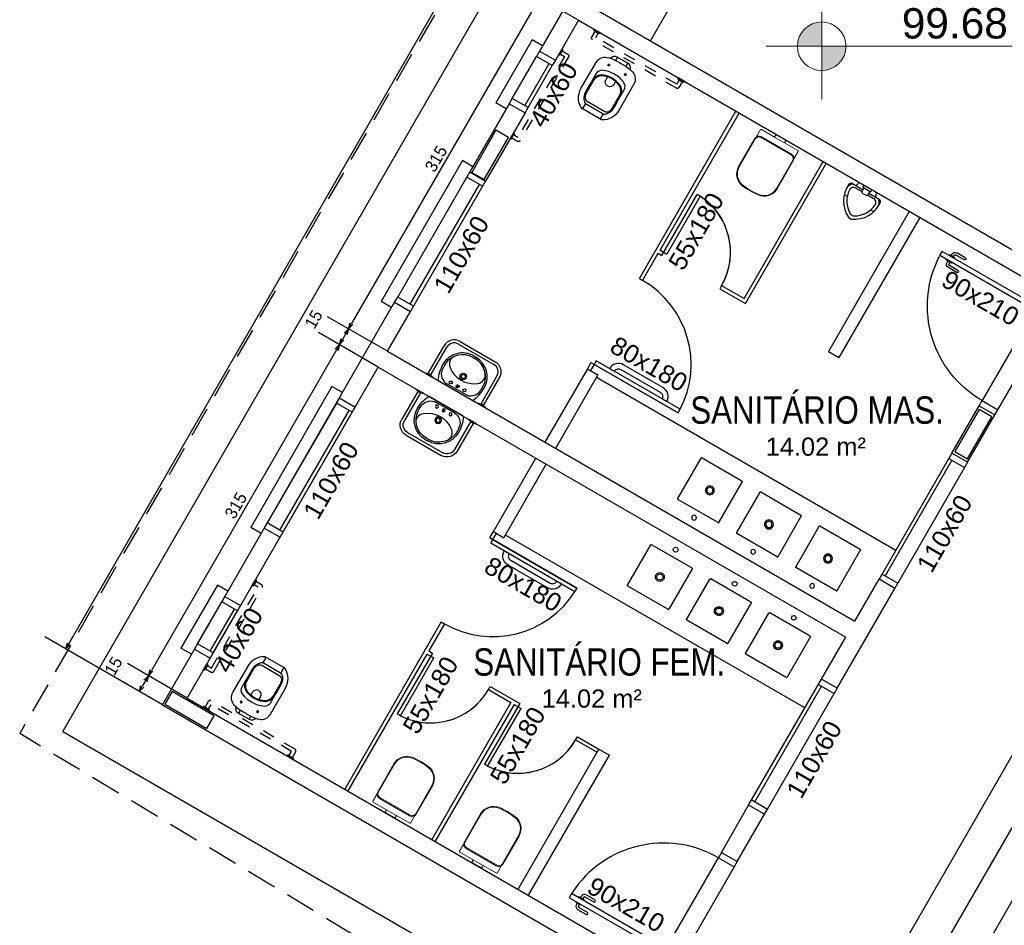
# Model space of a CAD drawing. Header units: millimetres. Extents: x -109 to 627, y -178 to 173.
# Tile 64 of 178: x 2.96 to 11.08, y 28.15 to 35.61. Entities that reach past the tile are written whole.
import ezdxf

# ---------------------------------------------------------------- set-up
doc = ezdxf.new("R2010")
doc.units = ezdxf.units.MM
doc.set_wipeout_variables(frame=1)
for name, pattern in [('CONTINU', [0]), ('DOT', [0.25, 0, -0.25]), ('HIDDEN', [0.375, 0.25, -0.125]), ('HIDDEN2', [0.1875, 0.125, -0.0625])]:
    doc.linetypes.add(name, pattern=pattern)
for name, color, linetype in [('A-ALV', 6, 'Continuous'), ('A-ESQUADRIA', 1, 'Continuous'), ('A-JANEL', 3, 'Continuous'), ('A-JANELA', 3, 'Continuous'), ('A-PAREDE', 5, 'Continuous'), ('A-PILAR', 6, 'Continuous'), ('A-PISOS-NIVEL', 1, 'Continuous'), ('A-PORTA', 3, 'Continuous'), ('A-PROJCOBERTURA', 7, 'HIDDEN'), ('A-SOLEIRA', 1, 'Continuous'), ('ARQ-EQP-VISTA', 1, 'Continuous'), ('ARQ-MOB-VISTA', 1, 'CONTINU'), ('EQUIPAMENTOS', 2, 'Continuous'), ('ESQUADRIAS', 2, 'Continuous'), ('LOUÇAS', 1, 'Continuous'), ('PAG', 1, 'Continuous')]:
    doc.layers.add(name, color=color, linetype=linetype)
for name, color, linetype, lineweight in [('ARQ - COTA_NÍVEL', 2, 'Continuous', 5), ('ARQ -SIMBOLO_PORTA', 2, 'Continuous', 9), ('ARQ -TEXTO_AMBIENTE', 2, 'Continuous', 5), ('Equipamentos hidráulicos', 2, 'Continuous', 5)]:
    doc.layers.add(name, color=color, linetype=linetype, lineweight=lineweight)
doc.styles.add('Arial Narrow', font='ARIALN.TTF', dxfattribs={"height": 0.225})
doc.styles.add('Arial_2', font='arial.ttf', dxfattribs={"height": 0.15})
doc.styles.add('GULIM', font='Gulim.ttf')
doc.dimstyles.new('GULIM-100', dxfattribs={"dimtxt": 0.1, "dimasz": 0.05, "dimexe": 0.2, "dimexo": 0, "dimgap": 0.025, "dimtad": 1, "dimdec": 0, "dimlfac": 100, "dimzin": 12, "dimdsep": 46, "dimtxsty": 'GULIM', "dimblk": 'OPEN30', "dimcen": 0, "dimclrd": 152, "dimclre": 152, "dimclrt": 152, "dimaunit": 1, "dimadec": 0, "dimazin": 0, "dimtfac": 1.875, "dimtdec": 0, "dimtmove": 2, "dimatfit": 3, "dimldrblk": 'OPEN30', "dimfxl": 0, "dimtolj": 1, "dimtzin": 12, "dimlwd": -1, "dimarcsym": 0})

# ---------------------------------------------------------------- blocks, each defined once
blk = doc.blocks.new('PORTA90')
at = {"layer": 'A-PORTA', "color": 2}
for p, q in [((0.045, 0.9346), (0.045, 0.9846)), ((0.045, 0.9846), (0.05, 0.9846)), ((0.09, 1.05), (0.05, 1.05)), ((0.05, 0.15), (0.05, 1.05)), ((0.09, 0.15), (0.09, 1.05)), ((0.095, 0.9846), (0.09, 0.9846)), ((0.095, 0.9346), (0.095, 0.9846)), ((0, 0.8596), (0, 0.9396)), ((0.02, 0.8596), (0.02, 0.9396)), ((0.03, 0.9696), (0.045, 0.9696)), ((0.03, 0.9496), (0.045, 0.9496)), ((0.045, 0.9346), (0.05, 0.9346)), ((0.095, 0.9346), (0.09, 0.9346)), ((0.11, 0.9696), (0.095, 0.9696)), ((0.11, 0.9496), (0.095, 0.9496)), ((0.12, 0.8596), (0.12, 0.9396)), ((0.14, 0.8596), (0.14, 0.9396)), ((0, 0.15), (0, 0)), ((0.05, 0.15), (0, 0.15)), ((0.05, 0.15), (0.05, 0)), ((0.09, 0.15), (0.05, 0.15)), ((0.95, 0.15), (0.95, 0)), ((1, 0.15), (0.95, 0.15)), ((1, 0.15), (1, 0)), ((0.05, 0), (0, 0)), ((1, 0), (0.95, 0))]:
    blk.add_line(p, q, dxfattribs=at)
for centre, radius, start, end in [((0.05, 0.151), 0.9, 359.92834, 87.13402), ((0.03, 0.9396), 0.03, 90, 180), ((0.03, 0.9396), 0.01, 90, 180), ((0.11, 0.9396), 0.03, 360, 90), ((0.11, 0.9396), 0.01, 360, 90), ((0.01, 0.8596), 0.01, 180, 360), ((0.13, 0.8596), 0.01, 180, 360)]:
    blk.add_arc(centre, radius, start, end, dxfattribs=at)
at = {"layer": 'A-SOLEIRA', "color": 1}
for p, q in [((0.09, 0.15), (0.95, 0.15)), ((0.95, 0), (0.05, 0))]:
    blk.add_line(p, q, dxfattribs=at)
blk = doc.blocks.new('_Open30')
at = {"color": 0, "linetype": 'ByBlock', "lineweight": -2}
for p, q in [((-1, 0.27), (0, 0)), ((0, 0), (-1, -0.27)), ((0, 0), (-1, 0))]:
    blk.add_line(p, q, dxfattribs=at)
blk = doc.blocks.new('*D823')
at = {"color": 152, "lineweight": -2, "transparency": 16777216}
for p, q in [((7.6449, 35.7357), (7.1516, 36.0205)), ((7.5699, 35.6058), (7.0766, 35.8906))]:
    blk.add_line(p, q, dxfattribs=at)
at = {"color": 152, "transparency": 16777216}
for p, q in [((7.3499, 35.9638), (7.3749, 36.0071)), ((7.3249, 35.9205), (7.2499, 35.7906)), ((7.2249, 35.7473), (7.1999, 35.704))]:
    blk.add_line(p, q, dxfattribs=at)
at = {"layer": 'Defpoints', "color": 0, "transparency": 16777216}
for p in [(7.2499, 35.7906), (7.6449, 35.7357), (7.5699, 35.6058)]:
    blk.add_point(p, dxfattribs=at)
at = {"color": 152, "transparency": 16777216, "xscale": 0.05, "yscale": 0.05, "zscale": 0.05}
for p, rotation in [((7.3249, 35.9205), 240.0000000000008), ((7.2499, 35.7906), 60.0000000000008)]:
    blk.add_blockref('_Open30', p, dxfattribs=dict(at, rotation=rotation))
at = {"color": 152, "transparency": 16777216, "insert": (7.0372, 36), "char_height": 0.1, "attachment_point": 5, "rotation": 60, "style": 'GULIM'}
blk.add_mtext('\\A1;15', dxfattribs=at)
blk = doc.blocks.new('*D824')
at = {"color": 152, "lineweight": -2, "transparency": 16777216}
for p, q in [((7.5699, 35.6058), (7.0766, 35.8906)), ((5.9949, 32.8778), (5.5016, 33.1626))]:
    blk.add_line(p, q, dxfattribs=at)
at = {"color": 152, "transparency": 16777216}
blk.add_line((7.2249, 35.7473), (5.6999, 33.1059), dxfattribs=at)
at = {"layer": 'Defpoints', "color": 0, "transparency": 16777216}
for p in [(7.5699, 35.6058), (5.6749, 33.0626), (5.9949, 32.8778)]:
    blk.add_point(p, dxfattribs=at)
at = {"color": 152, "transparency": 16777216, "xscale": 0.05, "yscale": 0.05, "zscale": 0.05}
for p, rotation in [((7.2499, 35.7906), 60.00000000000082), ((5.6749, 33.0626), 240.0000000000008)]:
    blk.add_blockref('_Open30', p, dxfattribs=dict(at, rotation=rotation))
at = {"color": 152, "transparency": 16777216, "insert": (6.3962, 34.4648), "char_height": 0.1, "attachment_point": 5, "rotation": 60, "style": 'GULIM'}
blk.add_mtext('\\A1;315', dxfattribs=at)
blk = doc.blocks.new('*D825')
at = {"color": 152, "lineweight": -2, "transparency": 16777216}
for p, q in [((5.9949, 32.8778), (5.5016, 33.1626)), ((5.9199, 32.7479), (5.4266, 33.0327))]:
    blk.add_line(p, q, dxfattribs=at)
at = {"color": 152, "transparency": 16777216}
blk.add_line((5.6499, 33.0193), (5.6249, 32.976), dxfattribs=at)
at = {"layer": 'Defpoints', "color": 0, "transparency": 16777216}
for p in [(5.5999, 32.9327), (5.9949, 32.8778), (5.9199, 32.7479)]:
    blk.add_point(p, dxfattribs=at)
at = {"color": 152, "transparency": 16777216, "xscale": 0.05, "yscale": 0.05, "zscale": 0.05}
for p, rotation in [((5.6749, 33.0626), 60.00000000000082), ((5.5999, 32.9327), 240.0000000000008)]:
    blk.add_blockref('_Open30', p, dxfattribs=dict(at, rotation=rotation))
at = {"color": 152, "transparency": 16777216, "insert": (5.3872, 33.1421), "char_height": 0.1, "attachment_point": 5, "rotation": 60, "style": 'GULIM'}
blk.add_mtext('\\A1;15', dxfattribs=at)
blk = doc.blocks.new('*D826')
at = {"color": 152, "lineweight": -2, "transparency": 16777216}
for p, q in [((5.9199, 32.7479), (5.4266, 33.0327)), ((4.3449, 30.0199), (3.8516, 30.3047))]:
    blk.add_line(p, q, dxfattribs=at)
at = {"color": 152, "transparency": 16777216}
blk.add_line((5.5749, 32.8894), (4.0499, 30.248), dxfattribs=at)
at = {"layer": 'Defpoints', "color": 0, "transparency": 16777216}
for p in [(5.9199, 32.7479), (4.0249, 30.2047), (4.3449, 30.0199)]:
    blk.add_point(p, dxfattribs=at)
at = {"color": 152, "transparency": 16777216, "xscale": 0.05, "yscale": 0.05, "zscale": 0.05}
for p, rotation in [((5.5999, 32.9327), 60.00000000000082), ((4.0249, 30.2047), 240.0000000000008)]:
    blk.add_blockref('_Open30', p, dxfattribs=dict(at, rotation=rotation))
at = {"color": 152, "transparency": 16777216, "insert": (4.7462, 31.6069), "char_height": 0.1, "attachment_point": 5, "rotation": 60, "style": 'GULIM'}
blk.add_mtext('\\A1;315', dxfattribs=at)
blk = doc.blocks.new('*D827')
at = {"color": 152, "lineweight": -2, "transparency": 16777216}
for p, q in [((4.3449, 30.0199), (3.8516, 30.3047)), ((4.14, 29.965), (3.7766, 30.1748))]:
    blk.add_line(p, q, dxfattribs=at)
at = {"color": 152, "transparency": 16777216}
blk.add_line((3.9999, 30.1614), (3.9749, 30.1181), dxfattribs=at)
at = {"layer": 'Defpoints', "color": 0, "transparency": 16777216}
for p in [(3.9499, 30.0748), (4.14, 29.965), (4.3449, 30.0199)]:
    blk.add_point(p, dxfattribs=at)
at = {"color": 152, "transparency": 16777216, "xscale": 0.05, "yscale": 0.05, "zscale": 0.05}
for p, rotation in [((4.0249, 30.2047), 60.00000000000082), ((3.9499, 30.0748), 240.0000000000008)]:
    blk.add_blockref('_Open30', p, dxfattribs=dict(at, rotation=rotation))
at = {"color": 152, "transparency": 16777216, "insert": (3.7372, 30.2842), "char_height": 0.1, "attachment_point": 5, "rotation": 60, "style": 'GULIM'}
blk.add_mtext('\\A1;15', dxfattribs=at)
blk = doc.blocks.new('*D828')
at = {"color": 152, "lineweight": -2, "transparency": 16777216}
for p, q in [((12.015, 43.6049), (11.0454, 44.1647)), ((4.14, 29.965), (3.1704, 30.5248))]:
    blk.add_line(p, q, dxfattribs=at)
at = {"color": 152, "transparency": 16777216}
blk.add_line((3.3686, 30.4681), (11.1936, 44.0214), dxfattribs=at)
at = {"layer": 'Defpoints', "color": 0, "transparency": 16777216}
for p in [(11.2186, 44.0647), (12.015, 43.6049), (4.14, 29.965)]:
    blk.add_point(p, dxfattribs=at)
at = {"color": 152, "transparency": 16777216, "xscale": 0.05, "yscale": 0.05, "zscale": 0.05}
for p, rotation in [((11.2186, 44.0647), 60.0000000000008), ((3.3436, 30.4248), 240.0000000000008)]:
    blk.add_blockref('_Open30', p, dxfattribs=dict(at, rotation=rotation))
at = {"color": 152, "transparency": 16777216, "insert": (7.215, 37.2829), "char_height": 0.1, "attachment_point": 5, "rotation": 60, "style": 'GULIM'}
blk.add_mtext('\\A1;1575', dxfattribs=at)
blk = doc.blocks.new('*D870')
at = {"color": 152, "lineweight": -2, "transparency": 16777216}
for p, q in [((12.7868, 32.3917), (13.2164, 32.1437)), ((9.5599, 26.8026), (9.9896, 26.5546))]:
    blk.add_line(p, q, dxfattribs=at)
at = {"color": 152, "transparency": 16777216}
blk.add_line((13.0182, 32.2004), (9.8413, 26.6979), dxfattribs=at)
at = {"layer": 'Defpoints', "color": 0, "transparency": 16777216}
for p in [(12.7868, 32.3917), (9.5599, 26.8026), (9.8163, 26.6546)]:
    blk.add_point(p, dxfattribs=at)
at = {"color": 152, "transparency": 16777216, "xscale": 0.05, "yscale": 0.05, "zscale": 0.05}
for p, rotation in [((13.0432, 32.2437), 59.99998843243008), ((9.8163, 26.6546), 239.9999884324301)]:
    blk.add_blockref('_Open30', p, dxfattribs=dict(at, rotation=rotation))
at = {"color": 152, "transparency": 16777216, "insert": (11.3637, 29.4873), "char_height": 0.1, "attachment_point": 5, "rotation": 59.99999, "style": 'GULIM'}
blk.add_mtext('\\A1;645', dxfattribs=at)
blk = doc.blocks.new('Elevações de ponto - Cota de Nível 1-825078-NÍVEL 1')
at = {"layer": 'ARQ - COTA_NÍVEL'}
h = blk.add_hatch(color=256, dxfattribs=at)
edge = h.paths.add_edge_path(flags=0)
edge.add_line((0, 0.002278), (0, 0.000678))
edge.add_line((0, 0.000678), (-0.0016, 0.000678))
edge.add_arc((0, 0.000678), 0.0016, 90, 180, ccw=False)
h = blk.add_hatch(color=256, dxfattribs=at)
edge = h.paths.add_edge_path(flags=0)
edge.add_arc((0, 0.000678), 0.0016, 270, 360, ccw=False)
edge.add_line((0, -0.000922), (0, 0.000678))
edge.add_line((0, 0.000678), (0.0016, 0.000678))
for p, q in [((0, 0.004106), (0, -0.002843)), ((0, -0.00218), (0, 0.003078)), ((0, 0.000678), (0, 0.002278)), ((-0.003665, 0.000678), (0.016004, 0.000678)), ((-0.0016, 0.000678), (0, 0.000678)), ((0.0016, 0.000678), (0, 0.000678)), ((0, 0.000678), (0, -0.000922))]:
    blk.add_line(p, q, dxfattribs=at)
blk.add_circle((0, 0.000678), 0.0016, dxfattribs=at)
for start, end in [(90, 180), (270, 360)]:
    blk.add_arc((0, 0.000678), 0.0016, start, end, dxfattribs=at)
blk = doc.blocks.new('Deca_Bacia Sanitaria Convencional Quadra_P_21 - P_21_Branco Gelo GE17-6407791-NÍVEL 1')
at = {"layer": 'Equipamentos hidráulicos'}
for p, q in [((3.1323, -4.3801), (3.1323, -4.2542)), ((3.1383, -4.2482), (3.2088, -4.2482)), ((3.1161, -4.3801), (3.1323, -4.3801)), ((3.1323, -4.3801), (3.1323, -4.4757)), ((3.1077, -4.4279), (3.11, -4.3849)), ((3.11, -4.471), (3.1077, -4.4279)), ((3.1323, -4.4757), (3.1161, -4.4757)), ((3.1323, -4.6016), (3.1323, -4.4757)), ((3.2086, -4.6072), (3.1362, -4.6072))]:
    blk.add_line(p, q, dxfattribs=at)
for centre, radius, start, end in [((3.1383, -4.2542), 0.006, 90, 180), ((3.1161, -4.3864), 0.00628, 90, 166), ((3.1161, -4.4695), 0.00628, 194, 270), ((3.4946, -4.4879), 0.1199, 340.97524, 344.05786), ((3.1383, -4.6016), 0.006, 180, 249.21108), ((3.4946, -4.4879), 0.1199, 327.88825, 328.48945)]:
    blk.add_arc(centre, radius, start, end, dxfattribs=at)
blk = doc.blocks.new('Deca_Shared_Assento_P_21 - AP_215_Branco Gelo GE17-6407792-NÍVEL 1')
at = {"layer": 'Equipamentos hidráulicos'}
for p, q in [((3.1847, -4.2848), (3.1847, -4.5707)), ((3.1918, -4.5736), (3.1918, -4.282)), ((3.2211, -4.2504), (3.4916, -4.2504)), ((3.4913, -4.2448), (3.2248, -4.2448)), ((3.2211, -4.6051), (3.4916, -4.6051)), ((3.2248, -4.6108), (3.4913, -4.6108))]:
    blk.add_line(p, q, dxfattribs=at)
for centre, radius, start, end in [((3.2247, -4.2848), 0.04, 89.84772, 180.1118), ((3.2253, -4.2837), 0.0336, 97.18985, 177.03508), ((3.4916, -4.3678), 0.123, 5.81372, 90.12648), ((3.4912, -4.3671), 0.1167, 7.4549, 89.83226), ((2.9392, -4.4394), 0.6734, 0.98733, 7.4549), ((2.9147, -4.4278), 0.703, 359.57807, 5.91611), ((2.9392, -4.4162), 0.6734, 352.5451, 359.01267), ((2.9147, -4.4278), 0.703, 354.08549, 359.5781), ((3.4916, -4.4878), 0.123, 269.88205, 354.19539), ((3.4912, -4.4884), 0.1167, 270.16774, 352.5451), ((3.2247, -4.5708), 0.04, 179.84831, 270.11285), ((3.2253, -4.5718), 0.0336, 182.96492, 262.81015)]:
    blk.add_arc(centre, radius, start, end, dxfattribs=at)
blk = doc.blocks.new('7407317_p')
at = {"linetype": 'CONTINU'}
for points in [[(0, 0.249, 1.00002), (0, 0.214)], [(0, 0.214, 1.00004), (0, 0.249)], [(-0.1703, 0.175, 0.414575), (-0.1753, 0.17)], [(0.1754, 0.17, 0.41461), (0.1704, 0.175)], [(0, 0.0325, 1.00002), (0, -0.0325)], [(0, 0.0222, 1.00002), (0, -0.0223)], [(0, -0.0325, 1.00002), (0, 0.0325)], [(0, -0.0223, 1.00006), (0, 0.0222)], [(-0.1736, -0.1735, -0.197037), (-0.175, -0.17)], [(-0.175, -0.17, 0.414577), (-0.17, -0.175)], [(-0.17, -0.175, -0.197039), (-0.1736, -0.1735)], [(0.1706, -0.175, 0.413841), (0.175, -0.1706)]]:
    blk.add_lwpolyline(points, format="xyb", dxfattribs=at)
for points in [[(-0.1753, 0.17), (-0.175, -0.17)], [(-0.1703, 0.175), (0.1704, 0.175)], [(0.175, -0.1706), (0.1754, 0.17)], [(-0.17, -0.175), (0.1706, -0.175)]]:
    blk.add_lwpolyline(points, dxfattribs=at)
blk = doc.blocks.new('A$C051A1D2C')
at = {"linetype": 'HIDDEN2', "ltscale": 0.5}
for points in [[(0, 1.13, -0.414214), (0.01, 1.12), (0.01, 1.08, -0.414214), (0, 1.07), (0, 1.13)], [(0.01, 0.285), (0.065, 0.285, 0.414214), (0.08, 0.3), (0.08, 1.1, 0.414214), (0.065, 1.115), (0.01, 1.115)], [(0, 0.33, -0.414214), (0.01, 0.32), (0.01, 0.28, -0.414214), (0, 0.27), (0, 0.33)]]:
    blk.add_lwpolyline(points, format="xyb", dxfattribs=at)
for points in [[(0.01, 0.315), (0.05, 0.315), (0.05, 1.085), (0.01, 1.085)], [(0.965, 0.01), (0.965, 0.05), (0.195, 0.05), (0.195, 0.01)]]:
    blk.add_lwpolyline(points, dxfattribs=at)
at = {"linetype": 'HIDDEN2', "ltscale": 0.15}
for points in [[(0.15, 0, -0.414214), (0.16, 0.01), (0.2, 0.01, -0.414214), (0.21, 0), (0.15, 0)], [(0.95, 0, -0.414214), (0.96, 0.01), (1, 0.01, -0.414214), (1.01, 0), (0.95, 0)]]:
    blk.add_lwpolyline(points, format="xyb", dxfattribs=at)
at = {"color": 8, "linetype": 'DOT'}
blk.add_wipeout([(0.48, 0.6149), (0.5741, 0.6149), (0.5796, 0.6134), (0.5847, 0.6102), (0.5886, 0.608), (0.5939, 0.6044), (0.5978, 0.6016), (0.607, 0.5941), (0.615, 0.5867), (0.62, 0.5806), (0.628, 0.5712), (0.6369, 0.5581), (0.6413, 0.5505), (0.6438, 0.5461), (0.6451, 0.5435), (0.6465, 0.5406), (0.6511, 0.5288), (0.6532, 0.5219), (0.6548, 0.5161), (0.6567, 0.508), (0.658, 0.5004), (0.6584, 0.4983), (0.6591, 0.4907), (0.6597, 0.4798), (0.6601, 0.4772), (0.6601, 0.2275), (0.6589, 0.2157), (0.6578, 0.2103), (0.6559, 0.2027), (0.6534, 0.1955), (0.6504, 0.1894), (0.6491, 0.1866), (0.6475, 0.1836), (0.6457, 0.1807), (0.6441, 0.1782), (0.641, 0.1742), (0.6384, 0.1713), (0.6314, 0.1645), (0.6248, 0.1587), (0.6205, 0.1559), (0.6107, 0.1505), (0.6011, 0.1467), (0.5911, 0.1436), (0.5793, 0.1405), (0.5726, 0.1389), (0.5727, 0.1379), (0.5722, 0.1365), (0.5709, 0.1316), (0.57, 0.1284), (0.569, 0.1261), (0.567, 0.122), (0.5659, 0.1204), (0.5647, 0.1188), (0.5637, 0.1173), (0.5629, 0.1166), (0.5597, 0.1131), (0.5587, 0.1122), (0.5578, 0.1116), (0.5568, 0.1108), (0.5562, 0.1103), (0.5557, 0.1099), (0.5552, 0.1096), (0.5547, 0.1092), (0.5541, 0.1089), (0.5533, 0.1084), (0.5522, 0.1078), (0.5515, 0.1074), (0.5497, 0.1065), (0.5478, 0.1058), (0.5448, 0.1046), (0.5419, 0.1039), (0.5387, 0.1032), (0.5339, 0.1029), (0.533, 0.1027), (0.4272, 0.1027), (0.4271, 0.1028), (0.4265, 0.1028), (0.4259, 0.1028), (0.4245, 0.1029), (0.423, 0.103), (0.4215, 0.1032), (0.4202, 0.1035), (0.4186, 0.1038), (0.4159, 0.1044), (0.4139, 0.1051), (0.4109, 0.1063), (0.4103, 0.1065), (0.4079, 0.1079), (0.4055, 0.1092), (0.4038, 0.1104), (0.4026, 0.1113), (0.4012, 0.1124), (0.4007, 0.1128), (0.4002, 0.1133), (0.3968, 0.1168), (0.3966, 0.117), (0.396, 0.1179), (0.3953, 0.1188), (0.3945, 0.1199), (0.3937, 0.121), (0.3932, 0.1216), (0.3929, 0.1222), (0.3925, 0.123), (0.3922, 0.1236), (0.3919, 0.1242), (0.3915, 0.125), (0.3911, 0.1257), (0.3908, 0.1262), (0.3906, 0.1267), (0.3904, 0.1272), (0.3901, 0.128), (0.3894, 0.1301), (0.3888, 0.1316), (0.3886, 0.1322), (0.3877, 0.1377), (0.3878, 0.1385), (0.3872, 0.139), (0.386, 0.139), (0.3817, 0.14), (0.3765, 0.1414), (0.3713, 0.1426), (0.3555, 0.1479), (0.3485, 0.1508), (0.3439, 0.1533), (0.3399, 0.1559), (0.3352, 0.1589), (0.3317, 0.1616), (0.3297, 0.1632), (0.3263, 0.1667), (0.3233, 0.1696), (0.318, 0.1758), (0.3145, 0.1809), (0.3116, 0.1858), (0.3092, 0.1905), (0.3067, 0.1956), (0.3045, 0.2016), (0.3029, 0.2071), (0.3019, 0.2113), (0.301, 0.2166), (0.3007, 0.2184), (0.3005, 0.2193), (0.3005, 0.2208), (0.3003, 0.2247), (0.3002, 0.2261), (0.3001, 0.2276), (0.3001, 0.2276), (0.3001, 0.4772), (0.3006, 0.4863), (0.301, 0.4914), (0.3013, 0.4945), (0.3017, 0.4982), (0.3022, 0.5014), (0.3027, 0.5046), (0.3032, 0.5074), (0.3036, 0.5096), (0.3038, 0.5106), (0.3041, 0.5116), (0.3046, 0.5136), (0.308, 0.5256), (0.3092, 0.5289), (0.3106, 0.533), (0.3114, 0.5349), (0.3121, 0.5365), (0.3129, 0.5386), (0.314, 0.5413), (0.3154, 0.5441), (0.3161, 0.5456), (0.3179, 0.5493), (0.3207, 0.5544), (0.326, 0.563), (0.3276, 0.5653), (0.3346, 0.5743), (0.3395, 0.5802), (0.3453, 0.5865), (0.3575, 0.5973), (0.3649, 0.6028), (0.3719, 0.6079), (0.3809, 0.6132), (0.3848, 0.6145), (0.3859, 0.6149)], dxfattribs=at)
at = {"color": 8}
blk.add_line((0.5741, 0.6149), (0.3859, 0.6149), dxfattribs=at)
for p, q in [((0.3859, 0.6149), (0.3956, 0.6149)), ((0.3956, 0.6049), (0.3956, 0.5693))]:
    blk.add_line(p, q)
for points in [[(0.3956, 0.6049, 0.407906), (0.3859, 0.6149, 0.131537), (0.3809, 0.6136, 0.273863), (0.3001, 0.4772), (0.3001, 0.2275, 0.319419), (0.3574, 0.1469, 0.074713), (0.4301, 0.1333, 0.017899), (0.53, 0.1333, 0.074713), (0.6027, 0.1469, 0.319419), (0.6601, 0.2275), (0.6601, 0.4772, 0.273863), (0.5793, 0.6136, 0.136488), (0.5741, 0.6149, 0.402244), (0.5645, 0.6049), (0.5645, 0.5693, 0.337727), (0.5685, 0.5641)], [(0.5727, 0.1379, -0.378909), (0.533, 0.1027), (0.4272, 0.1027, -0.378909), (0.3875, 0.1379)], [(0.4401, 0.1027, -0.414214), (0.4312, 0.1116), (0.4312, 0.1335)], [(0.5201, 0.1027, 0.414214), (0.529, 0.1116), (0.529, 0.1335)]]:
    blk.add_lwpolyline(points, format="xyb")
blk.add_lwpolyline([(0.3769, 0.2583, -0.295956), (0.3461, 0.3075, 0.008003), (0.3461, 0.4798, -0.219669), (0.3807, 0.5582, -0.1825), (0.3991, 0.5651), (0.5611, 0.5651, -0.1825), (0.5794, 0.5582, -0.21967), (0.6141, 0.4798, 0.008003), (0.6141, 0.3075, -0.295956), (0.5832, 0.2583, -0.109342), (0.4801, 0.2355, -0.109342)], format="xyb", close=True)
for points in [[(0.4419, 0.2836, -0.042994), (0.4089, 0.293, -0.312272), (0.3556, 0.3706, 0.00507), (0.355, 0.4799, -0.107996), (0.3628, 0.519, -0.297508), (0.3969, 0.5412), (0.5633, 0.5412, -0.297509), (0.5973, 0.519, -0.107996), (0.6052, 0.4799, 0.00507), (0.6045, 0.3706, -0.312272), (0.5513, 0.293, -0.091294), (0.4801, 0.2799, -0.048111)], [(0.4019, 0.1866, 1), (0.4019, 0.2017, 1)], [(0.5583, 0.1866, 1), (0.5583, 0.2017, 1)]]:
    blk.add_lwpolyline(points, format="xyb", close=True, dxfattribs=at)
for points in [[(0.6134, 0.3717, -0.305538), (0.5582, 0.2891, -0.097448), (0.4801, 0.2737, -0.097448), (0.402, 0.2891, -0.305538), (0.3467, 0.3717)], [(0.5183, 0.2836), (0.5183, 0.3116, 1), (0.4419, 0.3116)]]:
    blk.add_lwpolyline(points, format="xyb", dxfattribs=at)
blk.add_lwpolyline([(0.4419, 0.2836), (0.4419, 0.3127)], dxfattribs=at)
at = {"linetype": 'HIDDEN2', "ltscale": 0.5}
blk.add_lwpolyline([(0.995, 0.01), (0.995, 0.065, 0.414214), (0.98, 0.08), (0.18, 0.08, 0.414214), (0.165, 0.065), (0.165, 0.01)], format="xyb", dxfattribs=at)
blk.add_arc((0.3903, 0.5693), 0.00533, 285.35515, 0.00001)
blk = doc.blocks.new('P-MIC1')
at = {"color": 1}
for p, q in [((-0.0359, 0.0009), (-0.0359, -0.0178)), ((0.0391, 0.0009), (0.0391, -0.0178)), ((-0.0834, -0.0541), (-0.0266, -0.0541)), ((-0.0359, -0.0178), (0.0391, -0.0178)), ((-0.0266, -0.0178), (-0.0266, -0.0528)), ((-0.0166, -0.0628), (0.0197, -0.0628)), ((0.0297, -0.0178), (0.0297, -0.0528)), ((0.0297, -0.0541), (0.0865, -0.0541)), ((-0.1109, -0.1491), (-0.1391, -0.1491)), ((0.1422, -0.1491), (0.1126, -0.1491))]:
    blk.add_line(p, q, dxfattribs=at)
at = {"color": 2}
for p, q in [((-0.1259, -0.0366), (-0.0266, -0.0366)), ((-0.0922, -0.0366), (-0.0837, -0.0084)), ((0.0297, -0.0366), (0.1291, -0.0366)), ((0.0953, -0.0366), (0.0869, -0.0084))]:
    blk.add_line(p, q, dxfattribs=at)
for centre, radius, start, end in [((-0.0712, -0.0122), 0.0131, 90, 163.30076), ((0.0743, -0.0122), 0.0131, 16.69924, 90), ((0.0846, -0.0803), 0.234, 174.79986, 244.9977), ((-0.1259, -0.0591), 0.0225, 90, 180), ((-0.0815, -0.0803), 0.234, 295.0023, 5.20014), ((0.1291, -0.0591), 0.0225, 0, 90), ((0.0016, -0.2584), 0.0375, 244.9977, 295.0023)]:
    blk.add_arc(centre, radius, start, end, dxfattribs=at)
at = {"color": 1}
for centre, radius, start, end in [((-0.0834, -0.0916), 0.0656, 122.94119, 183.86919), ((-0.0834, -0.0916), 0.0375, 90, 183.86919), ((-0.0166, -0.0528), 0.01, 180, 270), ((0.0197, -0.0528), 0.01, 270, 0), ((0.0865, -0.0916), 0.0375, 356.13081, 90), ((0.0865, -0.0916), 0.0656, 356.13081, 57.05881), ((0.0846, -0.0803), 0.2059, 183.86919, 240.44603), ((-0.0815, -0.0803), 0.2059, 299.55397, 356.13081), ((0.0016, -0.2268), 0.0375, 240.44603, 299.55397)]:
    blk.add_arc(centre, radius, start, end, dxfattribs=at)
blk = doc.blocks.new('VS-lv-45x55-01')
for p, q in [((-0.225, 0.185), (0.225, 0.185)), ((0.012, -0.265), (-0.013, -0.265))]:
    blk.add_line(p, q)
at = {"color": 1}
for p, q in [((-0.12, 0.166), (0.12, 0.166)), ((-0.01, 0.13), (0.01, 0.13)), ((0, 0.14), (0, 0.12)), ((0.012, -0.245), (-0.013, -0.245))]:
    blk.add_line(p, q, dxfattribs=at)
for centre, radius in [((-0.09, 0.13), 0.0175), ((0, 0.13), 0.0175), ((0.09, 0.13), 0.0175), ((0, 0), 0.0375), ((0, 0), 0.0225)]:
    blk.add_circle(centre, radius, dxfattribs=at)
for centre, radius, start, end in [((0.149, -0.002), 0.421, 154.0066, 180.3601), ((-0.225, 0.18), 0.005, 90, 154.0066), ((0.225, 0.18), 0.005, 25.9934, 90), ((-0.149, -0.002), 0.421, 359.6399, 25.9934), ((-0.013, -0.005), 0.26, 180, 270), ((0.012, -0.005), 0.26, 270, 0)]:
    blk.add_arc(centre, radius, start, end)
for centre, radius, start, end in [((-0.12, 0.036), 0.13, 90, 171.953), ((0.12, 0.036), 0.13, 8.047, 90), ((0.149, -0.002), 0.401, 171.953, 181.187), ((0, -0.245), 0.295, 51.389, 128.611), ((-0.149, -0.002), 0.401, 358.813, 8.047), ((-0.032, -0.006), 0.22, 181.187, 183.1668), ((-0.013, -0.005), 0.24, 183.1668, 270), ((-0.122, -0.093), 0.1, 128.611, 218.7487), ((0.012, -0.005), 0.24, 270, 356.8332), ((0.122, -0.093), 0.1, 321.2513, 51.389), ((0.032, -0.006), 0.22, 356.8332, 358.813)]:
    blk.add_arc(centre, radius, start, end, dxfattribs=at)
blk = doc.blocks.new('A$C5F9C222F')
at = {"layer": 'EQUIPAMENTOS'}
for p, q in [((16.3, 51.5), (62.7, 51.5)), ((16.3, 48), (62.7, 48)), ((2.8, 1.5), (2.8, 38)), ((6.3, 1.5), (6.3, 38)), ((72.7, 1.5), (72.7, 38)), ((76.2, 1.5), (76.2, 38)), ((0, 0), (0, 0.7)), ((0, 0.7), (9, 0.7)), ((1.7, 0.7), (2.8, 1.5)), ((2.8, 1.5), (6.3, 1.5)), ((7.2, 0.7), (6.3, 1.5)), ((9, 0), (9, 0.7)), ((70, 0), (70, 0.7)), ((79, 0.7), (70, 0.7)), ((71.7, 0.7), (72.7, 1.5)), ((76.2, 1.5), (72.7, 1.5)), ((77.2, 0.7), (76.2, 1.5)), ((79, 0), (79, 0.7)), ((0, 0), (9, 0)), ((79, 0), (70, 0))]:
    blk.add_line(p, q, dxfattribs=at)
for centre, radius, start, end in [((16.3, 38), 13.5, 89.9328, 180.0216), ((16.3, 38), 10, 90, 180), ((62.7, 38), 13.5, 0.0625, 89.9831), ((62.7, 38), 10, 0, 90)]:
    blk.add_arc(centre, radius, start, end, dxfattribs=at)
at = {"layer": 'EQUIPAMENTOS', "xscale": 100, "yscale": 100, "zscale": 100, "rotation": 180}
blk.add_blockref('VS-lv-45x55-01', (39.5, 18.5), dxfattribs=at)

msp = doc.modelspace()

# ---------------------------------------------------------------- linework, layer by layer
at = {"color": 2, "linetype": 'Continuous'}
for p, q in [((10.18615, 31.23721), (7.71798, 32.66221)), ((9.43633, 29.93847), (6.96815, 31.36347))]:
    msp.add_line(p, q, dxfattribs=at)
at = {"layer": 'A-ALV', "color": 3}
for p, q in [((10.29791, 34.03077), (9.63145, 32.87643)), ((10.38451, 33.98077), (9.71805, 32.82643)), ((9.63145, 32.87643), (9.71805, 32.82643)), ((7.64396, 32.73401), (7.29396, 32.12779)), ((7.64396, 32.73401), (7.73057, 32.68401)), ((7.73057, 32.68401), (7.38057, 32.07779)), ((6.86896, 31.39167), (7.21896, 31.99789)), ((6.95557, 31.34167), (7.30557, 31.94789)), ((6.86896, 31.39167), (6.95557, 31.34167)), ((7.07291, 28.44491), (7.73936, 29.59925)), ((7.15951, 28.39491), (7.82597, 29.54925)), ((7.73936, 29.59925), (7.82597, 29.54925))]:
    msp.add_line(p, q, dxfattribs=at)
at = {"layer": 'A-ESQUADRIA', "color": 2}
for p, q in [((6.61342, 34.44906), (5.94342, 33.28858)), ((6.70002, 34.39906), (6.61342, 34.44906))]:
    msp.add_line(p, q, dxfattribs=at)
at = {"layer": 'A-ESQUADRIA', "color": 252}
msp.add_line((5.57502, 32.4505), (5.00502, 31.46323), dxfattribs=at)
at = {"layer": 'A-JANEL', "color": 252}
for p, q in [((10.17864, 30.9242), (10.04874, 30.9992)), ((9.70364, 30.10148), (9.57374, 30.17648)), ((9.10364, 29.06225), (8.97374, 29.13725))]:
    msp.add_line(p, q, dxfattribs=at)
at = {"layer": 'A-JANELA', "color": 2}
for p, q in [((7.18842, 35.44499), (6.88842, 34.92537)), ((7.27502, 35.39499), (7.18842, 35.44499)), ((7.25002, 35.35168), (7.22502, 35.30838)), ((7.02502, 34.96197), (7.22502, 35.30838)), ((7.12894, 34.90197), (7.32894, 35.24838)), ((7.15493, 34.88697), (7.35493, 35.23338)), ((7.35493, 35.23338), (7.22502, 35.30838)), ((7.37993, 35.27668), (7.35493, 35.23338)), ((6.97502, 34.87537), (6.88842, 34.92537)), ((7.00002, 34.91867), (7.02502, 34.96197)), ((7.15493, 34.88697), (7.02502, 34.96197)), ((7.12993, 34.84367), (7.15493, 34.88697)), ((8.07323, 33.47753), (8.86896, 34.85577)), ((8.24349, 33.71241), (8.89494, 34.84077)), ((8.93631, 33.31241), (9.58776, 34.44077)), ((8.93631, 33.31241), (9.58776, 34.44077)), ((8.94729, 33.27143), (9.61375, 34.42577)), ((6.67502, 34.35576), (6.65002, 34.31245)), ((6.08002, 33.32519), (6.65002, 34.31245)), ((6.18493, 33.20688), (6.80493, 34.28076)), ((6.77993, 34.23745), (6.65002, 34.31245)), ((6.18394, 33.26519), (6.75394, 34.25245)), ((8.25926, 33.66867), (8.54926, 34.17096)), ((8.57524, 34.15596), (8.30024, 33.67965)), ((8.24349, 33.71241), (8.30024, 33.67965)), ((8.24349, 33.71241), (8.30024, 33.67965)), ((8.24349, 33.71241), (8.27426, 33.69465)), ((8.09921, 33.46253), (8.22849, 33.68643)), ((8.22849, 33.68643), (8.25926, 33.66867)), ((8.07323, 33.47753), (8.09921, 33.46253)), ((8.75057, 33.41965), (8.73557, 33.39367)), ((8.73557, 33.39367), (8.94729, 33.27143)), ((8.75057, 33.41965), (8.93631, 33.31241)), ((6.03002, 33.23858), (5.94342, 33.28858)), ((6.05502, 33.28188), (6.08002, 33.32519)), ((6.20993, 33.25019), (6.08002, 33.32519)), ((7.71634, 32.79937), (7.69921, 32.76971)), ((8.40853, 32.39974), (7.71634, 32.79937)), ((7.67323, 32.78471), (7.64396, 32.73401)), ((7.69921, 32.76971), (7.66994, 32.71901)), ((7.67323, 32.78471), (8.39204, 32.36971)), ((8.39204, 32.36971), (7.69921, 32.76971)), ((5.53842, 32.5871), (4.86842, 31.42663)), ((5.62502, 32.5371), (5.53842, 32.5871)), ((5.10894, 31.40323), (5.67894, 32.3905)), ((5.70493, 32.3755), (5.57502, 32.4505)), ((8.39204, 32.36971), (8.40853, 32.39974)), ((10.64874, 32.03843), (10.04874, 30.9992)), ((10.62374, 31.99513), (10.75364, 31.92013)), ((10.64972, 31.98013), (10.09972, 31.02751)), ((10.75364, 31.92013), (10.20364, 30.96751)), ((10.77864, 31.96343), (10.75364, 31.92013)), ((4.95502, 31.37663), (4.86842, 31.42663)), ((5.13493, 31.38823), (5.00502, 31.46323)), ((6.83969, 31.34097), (6.86896, 31.39167)), ((6.83969, 31.34097), (7.55849, 30.92597)), ((6.86567, 31.32597), (6.89494, 31.37667)), ((6.84855, 31.29631), (6.86567, 31.32597)), ((7.54073, 30.89668), (6.84855, 31.29631)), ((7.55849, 30.92597), (6.86567, 31.32597)), ((10.07374, 31.04251), (10.20364, 30.96751)), ((4.59342, 30.95031), (4.29342, 30.4307)), ((4.68002, 30.90031), (4.59342, 30.95031)), ((10.17864, 30.9242), (10.20364, 30.96751)), ((7.54349, 30.89999), (7.54301, 30.90028)), ((7.55849, 30.92597), (7.54349, 30.89999)), ((7.54349, 30.89999), (7.55849, 30.92597)), ((4.75993, 30.73871), (4.63002, 30.81371)), ((4.53394, 30.4073), (4.73394, 30.75371)), ((6.43969, 30.64815), (5.64396, 29.26991)), ((6.46567, 30.63315), (6.3364, 30.40925)), ((6.43969, 30.64815), (6.46567, 30.63315)), ((4.55993, 30.3923), (4.43002, 30.4673)), ((4.38002, 30.3807), (4.29342, 30.4307)), ((6.3214, 30.38327), (5.66994, 29.25491)), ((6.36717, 30.39149), (6.07717, 29.88919)), ((6.3214, 30.38327), (6.35217, 30.36551)), ((6.3214, 30.38327), (6.37816, 30.35051)), ((6.3214, 30.38327), (6.37816, 30.35051)), ((6.3364, 30.40925), (6.36717, 30.39149)), ((6.10316, 29.87419), (6.37816, 30.35051)), ((6.82849, 30.09051), (6.84349, 30.11649)), ((6.84349, 30.11649), (7.08598, 29.97649)), ((8.97374, 29.13725), (9.57374, 30.17648)), ((9.02472, 29.16555), (9.57472, 30.11818)), ((9.54874, 30.13318), (9.67864, 30.05818)), ((6.82849, 30.09051), (7.01422, 29.98327)), ((9.12864, 29.10555), (9.67864, 30.05818)), ((9.70364, 30.10148), (9.67864, 30.05818)), ((7.01422, 29.98327), (6.36276, 28.85491)), ((7.01422, 29.98327), (6.36276, 28.85491)), ((7.0402, 29.96827), (6.38875, 28.83991)), ((7.08598, 29.97649), (6.79598, 29.47419)), ((7.0402, 29.96827), (7.09696, 29.93551)), ((7.0402, 29.96827), (7.09696, 29.93551)), ((7.0402, 29.96827), (7.07098, 29.95051)), ((6.10316, 29.87419), (6.07717, 29.88919)), ((6.82196, 29.45919), (7.09696, 29.93551)), ((7.54729, 29.67551), (7.56229, 29.70149)), ((7.54729, 29.67551), (7.72436, 29.57327)), ((7.56229, 29.70149), (7.73936, 29.59925)), ((6.82196, 29.45919), (6.79598, 29.47419)), ((8.99874, 29.18055), (9.12864, 29.10555)), ((9.10364, 29.06225), (9.12864, 29.10555))]:
    msp.add_line(p, q, dxfattribs=at)
at = {"layer": 'A-JANELA', "color": 252}
for p, q in [((5.60002, 32.4938), (5.57502, 32.4505)), ((5.10993, 31.34493), (5.72993, 32.4188)), ((4.98002, 31.41993), (5.00502, 31.46323)), ((4.65502, 30.85701), (4.63002, 30.81371)), ((4.43002, 30.4673), (4.63002, 30.81371)), ((4.78493, 30.78201), (4.75993, 30.73871)), ((4.55993, 30.3923), (4.75993, 30.73871)), ((4.40502, 30.424), (4.43002, 30.4673)), ((4.53493, 30.349), (4.55993, 30.3923))]:
    msp.add_line(p, q, dxfattribs=at)
at = {"layer": 'A-JANELA', "color": 4}
for p, q in [((5.60002, 32.4938), (5.72993, 32.4188)), ((4.98002, 31.41993), (5.10993, 31.34493)), ((4.65502, 30.85701), (4.78493, 30.78201)), ((4.40502, 30.424), (4.53493, 30.349))]:
    msp.add_line(p, q, dxfattribs=at)
at = {"layer": 'A-JANELA', "color": 2}
for points in [[(7.94255, 32.76692, 0.4142136), (7.82644, 32.73581), (7.82644, 32.73581), (7.86541, 32.71331, -0.4142136), (7.92005, 32.72795), (8.24481, 32.54045, -0.4142136), (8.25946, 32.48581), (8.29843, 32.46331), (8.29843, 32.46331, 0.4142136), (8.26731, 32.57942)], [(6.98976, 31.11663, -0.4142136), (6.95865, 31.23274), (6.95865, 31.23274), (6.99762, 31.21024, 0.4142136), (7.01226, 31.1556), (7.33702, 30.9681, 0.4142136), (7.39166, 30.98274), (7.43063, 30.96024), (7.43063, 30.96024, -0.4142136), (7.31452, 30.92913)]]:
    msp.add_lwpolyline(points, format="xyb", close=True, dxfattribs=at)
for centre, radius, start, end in [((8.27426, 33.69465), 0.55, 330, 60), ((8.27426, 33.69465), 0.55, 330, 56.873224), ((7.69921, 32.76971), 0.8, 332.149096, 60), ((6.86567, 31.32597), 0.8, 240, 327.850904), ((6.35217, 30.36551), 0.55, 240, 330), ((6.35217, 30.36551), 0.55, 243.126776, 330), ((7.07098, 29.95051), 0.55, 240, 330), ((7.07098, 29.95051), 0.55, 243.126776, 330)]:
    msp.add_arc(centre, radius, start, end, dxfattribs=at)
at = {"layer": 'A-PAREDE', "color": 4}
for p, q in [((7.71502, 36.15709), (7.25002, 35.35168)), ((7.64493, 35.73568), (11.49874, 33.51068)), ((7.56993, 35.60577), (7.37993, 35.27668)), ((7.56993, 35.60577), (11.42374, 33.38077)), ((7.25002, 35.35168), (7.37993, 35.27668)), ((7.00002, 34.91867), (6.67502, 34.35576)), ((7.00002, 34.91867), (7.12993, 34.84367)), ((7.12993, 34.84367), (6.80493, 34.28076)), ((6.67502, 34.35576), (6.80493, 34.28076)), ((4.14002, 29.96501), (6.05502, 33.28188)), ((5.99493, 32.87779), (6.18493, 33.20688)), ((6.05502, 33.28188), (6.18493, 33.20688)), ((5.99493, 32.87779), (9.84874, 30.65279)), ((4.34493, 30.01991), (5.91993, 32.74789)), ((5.91993, 32.74789), (9.77374, 30.52289)), ((10.64874, 32.03843), (10.87374, 32.42815)), ((10.87374, 32.42815), (11.00364, 32.35315)), ((10.77864, 31.96343), (11.00364, 32.35315)), ((10.77864, 31.96343), (10.64874, 32.03843)), ((9.84874, 30.65279), (10.04874, 30.9992)), ((10.17864, 30.9242), (10.04874, 30.9992)), ((9.70364, 30.10148), (10.17864, 30.9242)), ((9.57374, 30.17648), (9.77374, 30.52289)), ((9.70364, 30.10148), (9.57374, 30.17648)), ((4.14002, 29.96501), (8.25364, 27.59001)), ((4.34493, 30.01991), (8.19874, 27.79491)), ((8.74874, 28.74754), (8.97374, 29.13725)), ((8.87864, 28.67254), (9.10364, 29.06225)), ((9.10364, 29.06225), (8.97374, 29.13725)), ((8.74874, 28.74754), (8.87864, 28.67254))]:
    msp.add_line(p, q, dxfattribs=at)
at = {"layer": 'A-PAREDE', "color": 252}
msp.add_line((10.77864, 31.96343), (10.64874, 32.03843), dxfattribs=at)
at = {"layer": 'A-PILAR', "color": 252, "linetype": 'Continuous'}
msp.add_line((4.36343, 29.92262), (4.36343, 29.92262), dxfattribs=at)
for points in [[(6.69034, 34.35269), (6.79426, 34.29269), (6.99426, 34.6391), (6.89034, 34.6991), (6.69034, 34.35269)], [(10.97815, 32.339), (10.87423, 32.399), (10.67423, 32.05259), (10.77815, 31.99259), (10.97815, 32.339)], [(4.22023, 30.07458), (4.16023, 29.97066), (4.50664, 29.77066), (4.56664, 29.87458), (4.22023, 30.07458)]]:
    msp.add_lwpolyline(points, dxfattribs=at)
at = {"layer": 'A-PISOS-NIVEL', "color": 252}
for p, q in [((3.32041, 29.74539), (11.79541, 44.42452)), ((9.79395, 26.00789), (13.00645, 31.5721)), ((3.32041, 29.74539), (9.79395, 26.00789))]:
    msp.add_line(p, q, dxfattribs=at)
at = {"layer": 'A-PISOS-NIVEL', "color": 2}
msp.add_line((12.78683, 32.39172), (9.55994, 26.80259), dxfattribs=at)
at = {"layer": 'A-PROJCOBERTURA', "color": 252}
msp.add_line((11.63238, 44.74215), (2.96382, 29.72777), dxfattribs=at)
at = {"layer": 'PAG', "color": 252}
msp.add_line((10.10752, 34.1404), (10.10765, 34.14062), dxfattribs=at)

# ---------------------------------------------------------------- block references
at = {"extrusion": (0, 0, -1)}
for p, xscale, yscale, zscale, rotation in [((-6.30833, 32.69685), -0.007200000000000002, 0.007200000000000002, -0.007200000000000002, 30.00000000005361), ((-6.23333, 32.56695), 0.007200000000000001, 0.007200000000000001, -0.007200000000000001, 209.9999999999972)]:
    msp.add_blockref('A$C5F9C222F', p, dxfattribs=dict(at, xscale=xscale, yscale=yscale, zscale=zscale, rotation=rotation))
at = {"layer": 'A-PORTA', "color": 252, "xscale": -1, "rotation": 60.00000000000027}
msp.add_blockref('PORTA90', (11.50364, 33.21917), dxfattribs=at)
at = {"layer": 'A-PORTA', "color": 252, "rotation": 60.00000000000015}
msp.add_blockref('PORTA90', (8.37864, 27.80651), dxfattribs=at)
at = {"layer": 'ARQ - COTA_NÍVEL', "xscale": 124.9999999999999, "yscale": 124.9999999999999, "zscale": 124.9999999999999}
msp.add_blockref('Elevações de ponto - Cota de Nível 1-825078-NÍVEL 1', (9.5757, 35.30707), dxfattribs=at)
at = {"layer": 'ARQ-MOB-VISTA', "rotation": 330.0201551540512}
msp.add_blockref('P-MIC1', (9.95583, 34.22827), dxfattribs=at)
at = {"layer": 'Equipamentos hidráulicos', "xscale": 0.9997410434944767, "yscale": 0.9997410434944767, "zscale": 0.9997410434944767}
for name, p, rotation in [('Deca_Shared_Assento_P_21 - AP_215_Branco Gelo GE17-6407792-NÍVEL 1', (14.62849, 35.11801), 239.9999999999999), ('Deca_Bacia Sanitaria Convencional Quadra_P_21 - P_21_Branco Gelo GE17-6407791-NÍVEL 1', (14.62849, 35.11801), 239.9999999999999), ('Deca_Bacia Sanitaria Convencional Quadra_P_21 - P_21_Branco Gelo GE17-6407791-NÍVEL 1', (0.62922, 28.57768), 59.99999999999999), ('Deca_Shared_Assento_P_21 - AP_215_Branco Gelo GE17-6407792-NÍVEL 1', (0.62922, 28.57768), 59.99999999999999), ('Deca_Bacia Sanitaria Convencional Quadra_P_21 - P_21_Branco Gelo GE17-6407791-NÍVEL 1', (1.34369, 28.16518), 59.99999999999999), ('Deca_Shared_Assento_P_21 - AP_215_Branco Gelo GE17-6407792-NÍVEL 1', (1.34369, 28.16518), 59.99999999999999)]:
    msp.add_blockref(name, p, dxfattribs=dict(at, rotation=rotation))
at = {"layer": 'LOUÇAS', "yscale": 1.124708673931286, "zscale": 1.124708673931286}
for p, xscale, rotation in [((8.65381, 31.7323), 1.124708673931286, 149.9999999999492), ((9.14082, 31.45112), 1.124708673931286, 149.9999999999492), ((9.62783, 31.16994), 1.124708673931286, 149.9999999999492), ((8.2414, 31.01798), -1.124708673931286, 330.0000000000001), ((8.72841, 30.7368), -1.124708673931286, 330.0000000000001), ((9.21542, 30.45562), -1.124708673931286, 330.0000000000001)]:
    msp.add_blockref('7407317_p', p, dxfattribs=dict(at, xscale=xscale, rotation=rotation))

# ---------------------------------------------------------------- texts
at = {"layer": 'ARQ - COTA_NÍVEL', "insert": (10.23648, 35.7059), "char_height": 0.25, "width": 0.8141331, "attachment_point": 1, "line_spacing_factor": 0.941778, "style": 'Arial_2'}
msp.add_mtext('99.68', dxfattribs=at)
at = {"layer": 'ARQ -SIMBOLO_PORTA', "char_height": 0.149961, "width": 0.8224899, "attachment_point": 2, "line_spacing_factor": 0.941778, "style": 'Arial_2'}
for s, insert, rotation in [('40x60', (7.29998, 35.03016), 60), ('55x180', (8.47556, 33.9047), 60), ('110x60', (6.53998, 33.7138), 60), ('90x210', (10.92278, 33.38151), 330), ('80x180', (8.18935, 32.83841), 330), ('110x60', (5.46498, 31.85185), 60), ('110x60', (10.52369, 31.4138), 60), ('80x180', (7.15214, 31.02288), 330), ('40x60', (4.70498, 30.53549), 60), ('55x180', (6.2857, 30.08233), 60), ('55x180', (7.00451, 29.66733), 60), ('110x60', (9.44869, 29.55185), 60), ('90x210', (8.00119, 28.38241), 330)]:
    msp.add_mtext(s, dxfattribs=dict(at, insert=insert, rotation=rotation))
at = {"layer": 'ARQ -TEXTO_AMBIENTE', "attachment_point": 2}
for s, insert, char_height, width, line_spacing_factor, style in [('SANITÁRIO MAS.', (9.53783, 32.50618), 0.2249417, 2.2544133, 0.974696, 'Arial Narrow'), ('14.02 m²', (9.52732, 32.16731), 0.149961, 1.3071714, 0.941778, 'Arial_2'), ('SANITÁRIO FEM.', (7.74184, 30.43008), 0.2249417, 2.3137409, 0.974696, 'Arial Narrow'), ('14.02 m²', (7.68064, 30.09121), 0.149961, 1.3071714, 0.941778, 'Arial_2')]:
    msp.add_mtext(s, dxfattribs=dict(at, insert=insert, char_height=char_height, width=width, line_spacing_factor=line_spacing_factor, style=style))

# ---------------------------------------------------------------- dimensions: what is measured, and where the dimension line sits
for base, p1, p2, picture, middle in [((11.21864, 44.0647), (4.14002, 29.96501), (12.01502, 43.60491), '*D828', (7.21497, 37.28295)), ((7.24985, 35.79057), (7.64493, 35.73568), (7.56993, 35.60577), '*D823', (7.03716, 35.99997)), ((5.67485, 33.06259), (7.56993, 35.60577), (5.99493, 32.87779), '*D824', (6.39619, 34.46478)), ((5.59985, 32.93268), (5.99493, 32.87779), (5.91993, 32.74789), '*D825', (5.38716, 33.14208)), ((4.02485, 30.2047), (5.91993, 32.74789), (4.34493, 30.01991), '*D826', (4.74619, 31.60689)), ((3.94985, 30.0748), (4.34493, 30.01991), (4.14002, 29.96501), '*D827', (3.73716, 30.2842))]:
    dim = msp.add_linear_dim(base=base, p1=p1, p2=p2, angle=60, dimstyle='GULIM-100')
    dim.commit()
    dim.dimension.update_dxf_attribs({"geometry": picture, "text_midpoint": middle})
dim = msp.add_aligned_dim(p1=(12.78683, 32.39172), p2=(9.55994, 26.80259), distance=0.29607, dimstyle='GULIM-100')
dim.commit()
dim.dimension.update_dxf_attribs({"geometry": '*D870', "text_midpoint": (11.36369, 29.48728)})

# ---------------------------------------------------------------- next in the draw order: block references
at = {"layer": 'ARQ-EQP-VISTA', "xscale": -1, "rotation": 149.9999999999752}
msp.add_blockref('A$C051A1D2C', (7.56993, 35.60577), dxfattribs=at)
at = {"layer": 'ARQ-EQP-VISTA', "rotation": 329.9999999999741}
msp.add_blockref('A$C051A1D2C', (4.34493, 30.01991), dxfattribs=at)

# ---------------------------------------------------------------- next in the draw order: linework, layer by layer
at = {"layer": 'A-PROJCOBERTURA', "color": 252}
msp.add_line((9.8808, 25.55832), (2.96382, 29.72777), dxfattribs=at)
at = {"layer": 'ESQUADRIAS'}
msp.add_line((8.16434, 35.4358), (9.98934, 38.59679), dxfattribs=at)

doc.saveas('drawing.dxf')
